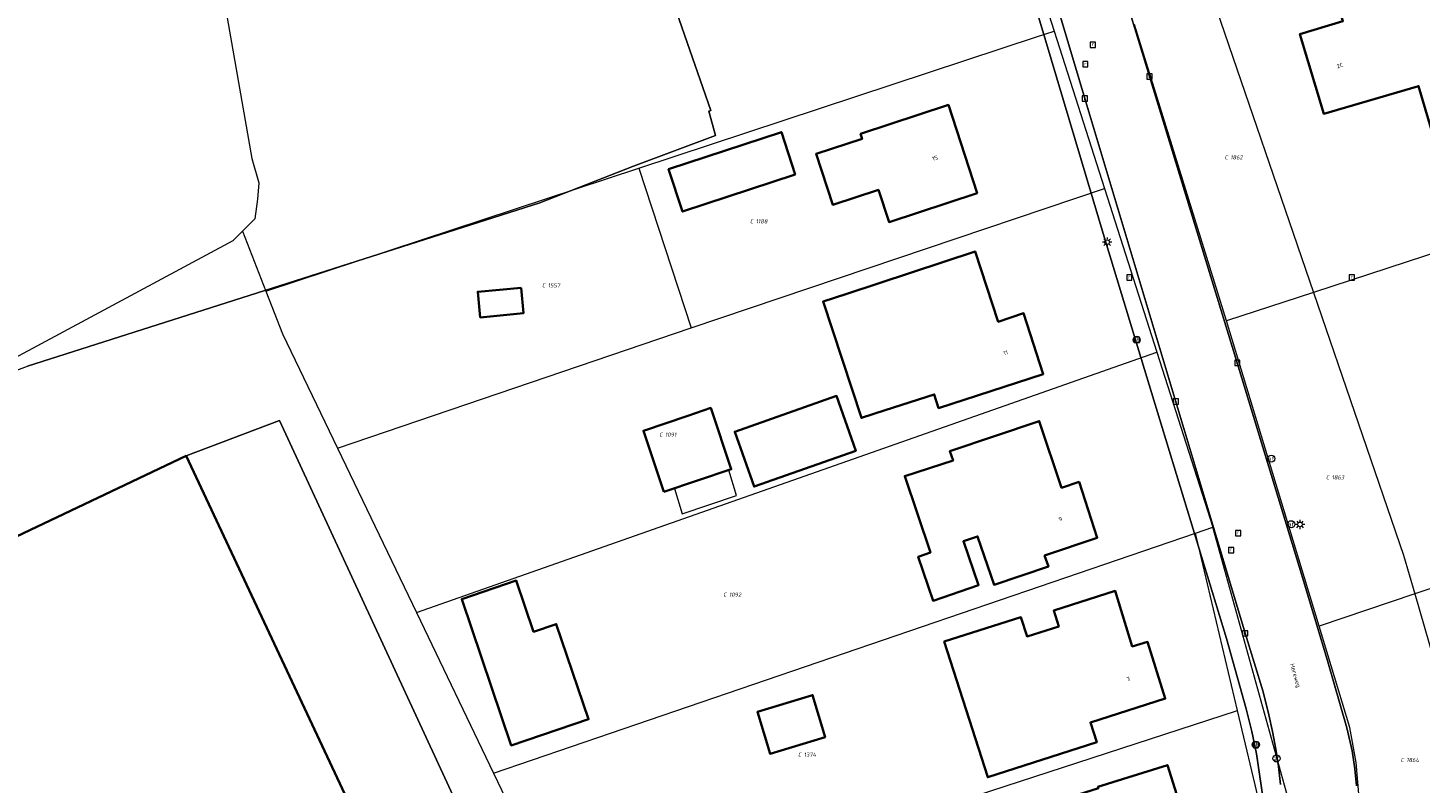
# Model space of a CAD drawing. Header units: metres. Extents: x 250001 to 257773, y 598992 to 609118.
# Tile 152 of 256: x 253213 to 253332, y 600219 to 600283. Entities that reach past the tile are written whole.
import ezdxf
from ezdxf.enums import TextEntityAlignment as Align
from ezdxf.lldxf.tags import DXFTag

# ---------------------------------------------------------------- set-up
doc = ezdxf.new("R2010")
doc.units = ezdxf.units.M
for name, color, linetype, lineweight in [('B-WE-GR-GRAS-GV', 252, 'Continuous', 13), ('B-WE-KG-GRENS_PERCEEL-G', 150, 'KG-PERCEEL', 18), ('B-WE-KG-GRENS_PERCEEL-S', 150, 'Continuous', 25), ('B-WE-KL-ET_LS_OV_LICHTMAST-S', 252, 'Continuous', 25), ('B-WE-OG-BEBOUWING-GV', 1, 'Continuous', 35), ('B-WE-OG-BEBOUWING-T18', 7, 'Continuous', 18), ('B-WE-OG-BEBOUWING_LUIFEL-GV', 1, 'Continuous', 18), ('B-WE-OG-TERREIN_ERF-GV', 7, 'Continuous', 18), ('B-WE-OG-TOPOGRAFIE-T18', 2, 'Continuous', 18), ('B-WE-RI-GWA_KOLK-S', 252, 'Continuous', 25), ('B-WE-RI-GWA_RIOOLPUT-S', 252, 'Continuous', 25), ('B-WE-VH-VERHARDING_GESLOTEN-GV', 252, 'Continuous', 18), ('B-WE-VH-VERHARDING_OPEN-GV', 252, 'Continuous', 18), ('B-WE-VW-AFSLUITPAAL-S', 252, 'Continuous', 25), ('B-WE-VW-VERKEERSTEKEN_BORD-S', 252, 'Continuous', 25), ('B-WE-VW-VERKEERSTEKEN_DRAAGCONSTRUCTIE-S', 252, 'Continuous', 25), ('X-XX-AL-REFERENTIE-G', 7, 'Continuous', 18)]:
    doc.layers.add(name, color=color, linetype=linetype, lineweight=lineweight)
doc.styles.add('NLCS-ISO', font='NLCS-ISO.ttf')
doc.styles.add('NLCS-ISO-ANNOTATIEF-T18', font='NLCS-ISO.ttf', dxfattribs={"height": 1.8})
doc.styles.get("Standard").update_dxf_attribs({"font": 'NLCS-ISO.ttf'})
tags = doc.linetypes.add('KG-PERCEEL', pattern='A,5.5,-2,["P",Standard,S=1.8,R=0,X=-0.5,Y=-0.9],-2,5.5,-2,[5,NLCS.SHX,S=0.75,R=0,X=0,Y=0],-2', length=19).pattern_tags.tags
tags[6] = DXFTag(74, 10)

# ---------------------------------------------------------------- blocks, each defined once
blk = doc.blocks.new('SKG-PERCEELNUMMER-SO')
at = {"style": 'NLCS-ISO', "oblique": 10, "flags": 1}
blk.add_attdef('GEMEENTECODE', text='', height=1.8, dxfattribs=at).set_placement((0, 2.55), align=Align.MIDDLE_CENTER)
at = {"style": 'NLCS-ISO', "oblique": 10}
blk.add_attdef('SECTIE', text='', height=1.8, dxfattribs=at).set_placement((-0.5, 0), align=Align.MIDDLE_RIGHT)
blk.add_attdef('PERCEELNUMMER', text='', height=1.8, dxfattribs=at).set_placement((0.5, 0), align=Align.MIDDLE_LEFT)
blk = doc.blocks.new('BS2021-132-Xref-KAD-20210617')
at = {"layer": 'B-WE-KG-GRENS_PERCEEL-G', "flags": 128}
for points in [[(253223.792, 600319.278), (253232.047, 600272.174), (253232.628, 600270.102), (253232.513, 600268.681), (253232.312, 600267.024), (253231.239, 600265.96)], [(253298.344, 600290.017), (253300.576, 600283.044)], [(253314.104, 600285.907), (253322.73, 600260.724)], [(253265.097, 600271.336), (253299.151, 600282.574), (253300.576, 600283.044)], [(253300.576, 600283.044), (253304.878, 600269.603)], [(253315.303, 600258.294), (253307.447, 600283.608)], [(253357.596, 600272.134), (253322.73, 600260.724)], [(253233.249, 600260.831), (253265.097, 600271.336)], [(253265.097, 600271.336), (253269.582, 600257.697)], [(253269.582, 600257.697), (253304.878, 600269.603)], [(253304.878, 600269.603), (253309.347, 600255.638)], [(253170.29, 600232.853), (253230.445, 600265.174), (253231.239, 600265.96)], [(253231.239, 600265.96), (253233.249, 600260.831)], [(253233.249, 600260.831), (253234.675, 600257.193), (253239.356, 600247.437)], [(253322.73, 600260.724), (253315.303, 600258.294)], [(253322.73, 600260.724), (253330.411, 600238.297), (253331.382, 600234.977)], [(253239.356, 600247.437), (253269.582, 600257.697)], [(253323.211, 600232.23), (253315.303, 600258.294)], [(253246.097, 600233.39), (253309.347, 600255.638)], [(253309.347, 600255.638), (253314.137, 600240.673)], [(253239.356, 600247.437), (253246.097, 600233.39)], [(253366.831, 600246.894), (253331.382, 600234.977)], [(253252.68, 600219.672), (253312.647, 600240.164)], [(253312.647, 600240.164), (253314.137, 600240.673)], [(253316.246, 600225.013), (253312.647, 600240.164)], [(253314.498, 600200.007), (253316.111, 600200.987), (253319.713, 600204.138), (253321.433, 600207.239), (253322.523, 600210.435), (253314.137, 600240.673)], [(253331.382, 600234.977), (253323.211, 600232.23)], [(253331.382, 600234.977), (253338.676, 600209.734)], [(253246.097, 600233.39), (253252.68, 600219.672)], [(253326.134, 600206.026), (253325.919, 600206.307), (253325.53, 600207.176), (253325.433, 600208.228), (253326.178, 600211.536), (253326.516, 600213.538), (253326.658, 600215.546), (253326.628, 600217.556), (253326.383, 600220.587), (253325.84, 600223.564), (253323.211, 600232.23)], [(253283.981, 600214.503), (253316.246, 600225.013)], [(253290.615, 600193.241), (253303.825, 600197.759), (253307.876, 600199.341), (253310.174, 600200.731), (253312.644, 600202.614), (253313.436, 600203.319), (253314.988, 600205.331), (253315.96, 600207.172), (253316.949, 600209.235), (253317.353, 600210.634), (253317.903, 600213.633), (253318.15, 600216.994), (253316.246, 600225.013)], [(253252.68, 600219.672), (253259.055, 600206.384), (253260.079, 600206.718)]]:
    blk.add_lwpolyline(points, dxfattribs=at)
at = {"layer": 'B-WE-KG-GRENS_PERCEEL-S', "xscale": 0.2, "yscale": 0.2, "zscale": 0.2}
for p, values in [((253315.525, 600272.264), {'PERCEELNUMMER': '1862', 'SECTIE': 'C'}), ((253274.985, 600266.798), {'PERCEELNUMMER': '1188', 'SECTIE': 'C'}), ((253257.221, 600261.332), {'PERCEELNUMMER': '1557', 'SECTIE': 'C'}), ((253267.242, 600248.578), {'PERCEELNUMMER': '1091', 'SECTIE': 'C'}), ((253324.18, 600244.934), {'PERCEELNUMMER': '1863', 'SECTIE': 'C'}), ((253272.708, 600234.913), {'PERCEELNUMMER': '1092', 'SECTIE': 'C'}), ((253279.085, 600221.248), {'PERCEELNUMMER': '1374', 'SECTIE': 'C'}), ((253330.557, 600220.792), {'PERCEELNUMMER': '1864', 'SECTIE': 'C'})]:
    blk.add_blockref('SKG-PERCEELNUMMER-SO', p, dxfattribs=at).add_auto_attribs(values)
blk = doc.blocks.new('SIE-WEG_VERKEERSBORD-SO')
at = {"color": 0, "linetype": 'ByBlock', "lineweight": 18}
blk.add_lwpolyline([(-1.125, -1.125), (1.125, -1.125), (1.125, 1.125), (-1.125, 1.125)], close=True, dxfattribs=at)
at = {"color": 0, "linetype": 'ByBlock', "lineweight": 18, "style": 'NLCS-ISO'}
blk.add_text('vb', height=1.5, dxfattribs=at).set_placement((0, 0), align=Align.MIDDLE_CENTER)
blk = doc.blocks.new('SVW-AFSLUITPAAL-SO')
at = {"lineweight": 18}
blk.add_circle((0, 0), 1.5, dxfattribs=at)
at = {"lineweight": 18, "style": 'NLCS-ISO'}
blk.add_text('af', height=1.8, dxfattribs=at).set_placement((0, 0), align=Align.MIDDLE_CENTER)
blk = doc.blocks.new('SIE-WEG_PAAL_VERKEERSBORD-SO')
at = {"color": 0, "linetype": 'ByBlock', "lineweight": 18}
blk.add_circle((0, 0), 1.5, dxfattribs=at)
at = {"color": 0, "linetype": 'ByBlock', "lineweight": 18, "style": 'NLCS-ISO'}
blk.add_text('vb', height=1.5, dxfattribs=at).set_placement((0, 0.13), align=Align.MIDDLE_CENTER)
blk = doc.blocks.new('SKL-ET_OV_LICHTMAST-SO')
at = {"color": 0, "linetype": 'ByBlock', "lineweight": 18}
for points in [[(-1.25, 0), (-2, 0)], [(-1.41, 1.41), (-0.88, 0.88)], [(0, 2), (0, 1.25)], [(0.88, 0.88), (1.41, 1.41)], [(2, 0), (1.25, 0)], [(-1.41, -1.41), (-0.88, -0.88)], [(0, -1.25), (0, -2)], [(0.88, -0.88), (1.41, -1.41)]]:
    blk.add_lwpolyline(points, dxfattribs=at)
blk.add_circle((0, 0), 1, dxfattribs=at)
blk = doc.blocks.new('SRI-KOLK-SO')
at = {"color": 0, "linetype": 'ByBlock', "lineweight": 18}
blk.add_lwpolyline([(-1.125, -1.125), (1.125, -1.125), (1.125, 1.125), (-1.125, 1.125)], close=True, dxfattribs=at)
at = {"color": 0, "linetype": 'ByBlock', "lineweight": 18, "style": 'NLCS-ISO'}
blk.add_text('k', height=1.5, dxfattribs=at).set_placement((0, 0), align=Align.MIDDLE_CENTER)
blk = doc.blocks.new('SRI-PUT_INSPECTIEPUT_RIOOLPUT-SO')
at = {"color": 0, "linetype": 'ByBlock', "lineweight": 18}
blk.add_lwpolyline([(-1.12, -1.12), (1.12, -1.12), (1.12, 1.12), (-1.12, 1.12)], close=True, dxfattribs=at)
at = {"color": 0, "linetype": 'ByBlock', "lineweight": 18, "style": 'NLCS-ISO'}
blk.add_text('r', height=1.5, dxfattribs=at).set_placement((0, 0.28), align=Align.MIDDLE_CENTER)
blk = doc.blocks.new('BS2021-132-Xref-BGT-GRIJS-20210617-aangepast')
at = {"layer": 'B-WE-GR-GRAS-GV', "flags": 128}
blk.add_lwpolyline([(253232.192, 600305.52), (253227.361, 600318.099), (253214.709, 600313.55), (253180.159, 600300.199), (253157.559, 600291.16), (253147.743, 600286.681), (253160.709, 600256.179), (253168.929, 600238.689), (253169.466, 600238.211), (253212.872, 600254.439), (253256.64, 600268.367), (253264.65, 600271.51), (253271.642, 600274.127), (253271.073, 600276.198), (253271.247, 600276.263), (253263.807, 600297.653), (253258.692, 600317.647)], close=True, dxfattribs=at)
at = {"layer": 'B-WE-OG-BEBOUWING-GV', "flags": 128}
for points in [[(253329.609, 600284.989), (253329.219, 600286.31), (253324.899, 600285.02), (253325.239, 600283.89), (253321.569, 600282.79), (253323.619, 600275.979), (253331.7, 600278.359), (253332.899, 600274.29), (253339.369, 600276.15), (253337.16, 600283.619), (253333.41, 600282.51), (253332.429, 600285.829)], [(253294, 600269.209), (253291.549, 600276.739), (253284.04, 600274.26), (253284.17, 600273.839), (253280.239, 600272.56), (253281.679, 600268.199), (253285.57, 600269.479), (253286.47, 600266.739)], [(253278.466, 600270.81), (253277.274, 600274.421), (253267.647, 600271.244), (253268.839, 600267.633)], [(253295.799, 600258.229), (253293.82, 600264.229), (253282.861, 600260.613), (253280.837, 600259.945), (253284.114, 600250.012), (253286.139, 600250.68), (253290.331, 600252.019), (253290.711, 600250.849), (253299.649, 600253.76), (253297.959, 600258.949)], [(253255.041, 600261.131), (253251.345, 600260.785), (253251.552, 600258.593), (253255.245, 600258.952)], [(253283.647, 600247.211), (253281.996, 600251.894), (253273.292, 600248.826), (253274.943, 600244.143)], [(253267.249, 600243.696), (253272.998, 600245.624), (253271.249, 600250.858), (253269.281, 600250.195), (253265.497, 600248.921)], [(253301.2, 600244.05), (253299.299, 600249.739), (253291.679, 600247.18), (253291.94, 600246.38), (253287.82, 600245.05), (253290.01, 600238.51), (253288.97, 600238.16), (253290.23, 600234.39), (253294.119, 600235.729), (253292.829, 600239.479), (253294.029, 600239.89), (253295.45, 600235.76), (253300.079, 600237.31), (253299.76, 600238.26), (253304.26, 600239.77), (253302.699, 600244.549)], [(253240.419, 600216.959), (253226.429, 600246.76), (253198.57, 600233.54), (253212.679, 600203.8)], [(253256.107, 600231.743), (253254.626, 600236.113), (253249.967, 600234.534), (253254.203, 600222.034), (253260.801, 600224.27), (253258.046, 600232.4)], [(253307.23, 600230.479), (253305.79, 600235.229), (253300.54, 600233.56), (253300.97, 600232.209), (253298.269, 600231.349), (253297.739, 600232.989), (253291.19, 600230.91), (253294.899, 600219.319), (253304.22, 600222.31), (253303.679, 600224), (253310.07, 600226.04), (253308.559, 600230.88)], [(253281.025, 600222.758), (253279.936, 600226.34), (253275.225, 600224.908), (253276.314, 600221.326)], [(253313.679, 600209.479), (253310.25, 600220.359), (253304.32, 600218.489), (253304.35, 600218.38), (253302.019, 600217.64), (253303.25, 600213.729), (253299.29, 600212.479), (253300.459, 600208.8), (253290.72, 600205.719), (253292.869, 600198.939), (253304.451, 600202.618), (253306.63, 600203.31), (253305.5, 600206.91)]]:
    blk.add_lwpolyline(points, close=True, dxfattribs=at)
at = {"layer": 'B-WE-OG-BEBOUWING_LUIFEL-GV', "flags": 128}
blk.add_lwpolyline([(253268.136, 600243.993), (253268.804, 600241.815), (253273.453, 600243.391), (253272.778, 600245.55)], close=True, dxfattribs=at)
at = {"layer": 'B-WE-OG-TERREIN_ERF-GV', "flags": 128}
for points in [[(253318.409, 600217.64), (253317.86, 600221.326), (253317.462, 600223.242), (253316.986, 600225.164), (253315.288, 600231.171), (253308.893, 600252.176), (253304.862, 600265.469), (253299.841, 600282.28), (253293.36, 600303.874)], [(253263.807, 600297.653), (253271.247, 600276.263), (253271.073, 600276.198), (253271.642, 600274.127), (253264.65, 600271.51), (253256.64, 600268.367), (253212.872, 600254.439)], [(253198.57, 600233.54), (253226.429, 600246.76), (253234.412, 600249.787), (253253.989, 600207.465)], [(253307.166, 600284.307), (253308.721, 600279.18), (253316.221, 600254.724), (253321.703, 600236.673), (253323.902, 600229.372), (253325.575, 600223.549), (253326.034, 600221.566), (253326.249, 600220.026), (253326.397, 600218.579)]]:
    blk.add_lwpolyline(points, dxfattribs=at)
for points in [[(253323.619, 600275.979), (253321.569, 600282.79), (253325.239, 600283.89), (253324.899, 600285.02), (253329.219, 600286.31), (253329.609, 600284.989), (253332.429, 600285.829), (253333.41, 600282.51), (253337.16, 600283.619), (253339.369, 600276.15), (253332.899, 600274.29), (253331.7, 600278.359)], [(253286.47, 600266.739), (253285.57, 600269.479), (253281.679, 600268.199), (253280.239, 600272.56), (253284.17, 600273.839), (253284.04, 600274.26), (253291.549, 600276.739), (253294, 600269.209)], [(253268.839, 600267.633), (253267.647, 600271.244), (253277.274, 600274.421), (253278.466, 600270.81)], [(253290.711, 600250.849), (253290.331, 600252.019), (253286.139, 600250.68), (253284.114, 600250.012), (253280.837, 600259.945), (253282.861, 600260.613), (253293.82, 600264.229), (253295.799, 600258.229), (253297.959, 600258.949), (253299.649, 600253.76)], [(253251.552, 600258.593), (253251.345, 600260.785), (253255.041, 600261.131), (253255.245, 600258.952)], [(253274.943, 600244.143), (253273.292, 600248.826), (253281.996, 600251.894), (253283.647, 600247.211)], [(253267.249, 600243.696), (253265.497, 600248.921), (253269.281, 600250.195), (253271.249, 600250.858), (253272.998, 600245.624)], [(253290.23, 600234.39), (253288.97, 600238.16), (253290.01, 600238.51), (253287.82, 600245.05), (253291.94, 600246.38), (253291.679, 600247.18), (253299.299, 600249.739), (253301.2, 600244.05), (253302.699, 600244.549), (253304.26, 600239.77), (253299.76, 600238.26), (253300.079, 600237.31), (253295.45, 600235.76), (253294.029, 600239.89), (253292.829, 600239.479), (253294.119, 600235.729)], [(253260.801, 600224.27), (253254.203, 600222.034), (253249.967, 600234.534), (253254.626, 600236.113), (253256.107, 600231.743), (253258.046, 600232.4)], [(253291.19, 600230.91), (253297.739, 600232.989), (253298.269, 600231.349), (253300.97, 600232.209), (253300.54, 600233.56), (253305.79, 600235.229), (253307.23, 600230.479), (253308.559, 600230.88), (253310.07, 600226.04), (253303.679, 600224), (253304.22, 600222.31), (253294.899, 600219.319)], [(253276.314, 600221.326), (253275.225, 600224.908), (253279.936, 600226.34), (253281.025, 600222.758)], [(253302.019, 600217.64), (253304.35, 600218.38), (253304.32, 600218.489), (253310.25, 600220.359), (253313.679, 600209.479), (253305.5, 600206.91), (253306.63, 600203.31), (253304.451, 600202.618), (253292.869, 600198.939), (253290.72, 600205.719), (253300.459, 600208.8), (253299.29, 600212.479), (253303.25, 600213.729)]]:
    blk.add_lwpolyline(points, close=True, dxfattribs=at)
at = {"layer": 'B-WE-VH-VERHARDING_GESLOTEN-GV', "flags": 128}
for points in [[(253295.53, 600303.001), (253303.2, 600277.293), (253313.613, 600242.569), (253316.889, 600231.613), (253318.425, 600226.614), (253318.916, 600224.641), (253319.229, 600223.219), (253319.509, 600221.725), (253319.746, 600220.244), (253319.915, 600218.714)], [(253326.397, 600218.579), (253326.249, 600220.026), (253326.034, 600221.566), (253325.575, 600223.549), (253323.902, 600229.372), (253321.703, 600236.673), (253316.221, 600254.724), (253308.721, 600279.18), (253307.166, 600284.307)]]:
    blk.add_lwpolyline(points, dxfattribs=at)
at = {"layer": 'B-WE-VH-VERHARDING_OPEN-GV', "flags": 128}
for points in [[(253293.36, 600303.874), (253299.841, 600282.28), (253304.862, 600265.469), (253308.893, 600252.176), (253315.288, 600231.171), (253316.986, 600225.164), (253317.462, 600223.242), (253317.86, 600221.326), (253318.409, 600217.64)], [(253319.915, 600218.714), (253319.746, 600220.244), (253319.509, 600221.725), (253319.229, 600223.219), (253318.916, 600224.641), (253318.425, 600226.614), (253316.889, 600231.613), (253313.613, 600242.569), (253303.2, 600277.293), (253295.53, 600303.001)]]:
    blk.add_lwpolyline(points, dxfattribs=at)
blk.add_lwpolyline([(253253.989, 600207.465), (253234.412, 600249.787), (253226.429, 600246.76), (253240.419, 600216.959), (253240.95, 600215.569), (253249.528, 600197.212), (253252.529, 600190.989), (253253.459, 600187.42), (253252.329, 600180.63), (253252.133, 600180.055), (253251.209, 600177.349), (253266.912, 600184.884), (253274.823, 600188.18), (253274.69, 600188.588), (253273.536, 600189.711), (253256.399, 600205.219)], close=True, dxfattribs=at)
at = {"layer": 'B-WE-KL-ET_LS_OV_LICHTMAST-S', "xscale": 0.2, "yscale": 0.2, "zscale": 0.2}
for p in [(253305.102, 600265.022), (253321.576, 600240.916)]:
    blk.add_blockref('SKL-ET_OV_LICHTMAST-SO', p, dxfattribs=at)
at = {"layer": 'B-WE-RI-GWA_KOLK-S', "xscale": 0.2, "yscale": 0.2, "zscale": 0.2}
for p in [(253308.721, 600279.18), (253303.2, 600277.293), (253316.221, 600254.724), (253310.96, 600251.405), (253316.889, 600231.613)]:
    blk.add_blockref('SRI-KOLK-SO', p, dxfattribs=at)
at = {"layer": 'B-WE-RI-GWA_RIOOLPUT-S', "xscale": 0.2, "yscale": 0.2, "zscale": 0.2}
for p in [(253303.89, 600281.88), (253303.24, 600280.22), (253307, 600262), (253326, 600262), (253316.29, 600240.17), (253315.7, 600238.72)]:
    blk.add_blockref('SRI-PUT_INSPECTIEPUT_RIOOLPUT-SO', p, dxfattribs=at)
at = {"layer": 'B-WE-VW-AFSLUITPAAL-S', "xscale": 0.2, "yscale": 0.2, "zscale": 0.2}
for p in [(253319.132, 600246.532), (253320.832, 600240.933), (253319.568, 600220.927)]:
    blk.add_blockref('SVW-AFSLUITPAAL-SO', p, dxfattribs=at)
at = {"layer": 'B-WE-VW-VERKEERSTEKEN_BORD-S', "xscale": 0.2, "yscale": 0.2, "zscale": 0.2}
for p in [(253307.629, 600256.688), (253317.803, 600222.094)]:
    blk.add_blockref('SIE-WEG_VERKEERSBORD-SO', p, dxfattribs=at)
at = {"layer": 'B-WE-VW-VERKEERSTEKEN_DRAAGCONSTRUCTIE-S', "xscale": 0.2, "yscale": 0.2, "zscale": 0.2}
for p in [(253307.629, 600256.688), (253317.803, 600222.094)]:
    blk.add_blockref('SIE-WEG_PAAL_VERKEERSBORD-SO', p, dxfattribs=at)
at = {"layer": 'B-WE-OG-BEBOUWING-T18', "style": 'NLCS-ISO-ANNOTATIEF-T18'}
for s, rotation, p in [('2C', 16.7, (253324.988, 600280.105)), ('15', 18, (253290.397, 600272.2)), ('11', 18, (253296.427, 600255.58)), ('9', 18.1, (253301.103, 600241.383)), ('7', 17.4, (253306.928, 600227.715))]:
    blk.add_text(s, height=0.36, rotation=rotation, dxfattribs=at).set_placement(p, align=Align.MIDDLE)
at = {"layer": 'B-WE-OG-TOPOGRAFIE-T18', "style": 'NLCS-ISO-ANNOTATIEF-T18'}
blk.add_text('Hereweg', height=0.36, rotation=285.8, dxfattribs=at).set_placement((253321.14, 600227.998), align=Align.MIDDLE)

msp = doc.modelspace()

# ---------------------------------------------------------------- block references
at = {"layer": 'X-XX-AL-REFERENTIE-G'}
for name in ['BS2021-132-Xref-BGT-GRIJS-20210617-aangepast', 'BS2021-132-Xref-KAD-20210617']:
    msp.add_blockref(name, (0, 0), dxfattribs=at)

doc.saveas('drawing.dxf')
